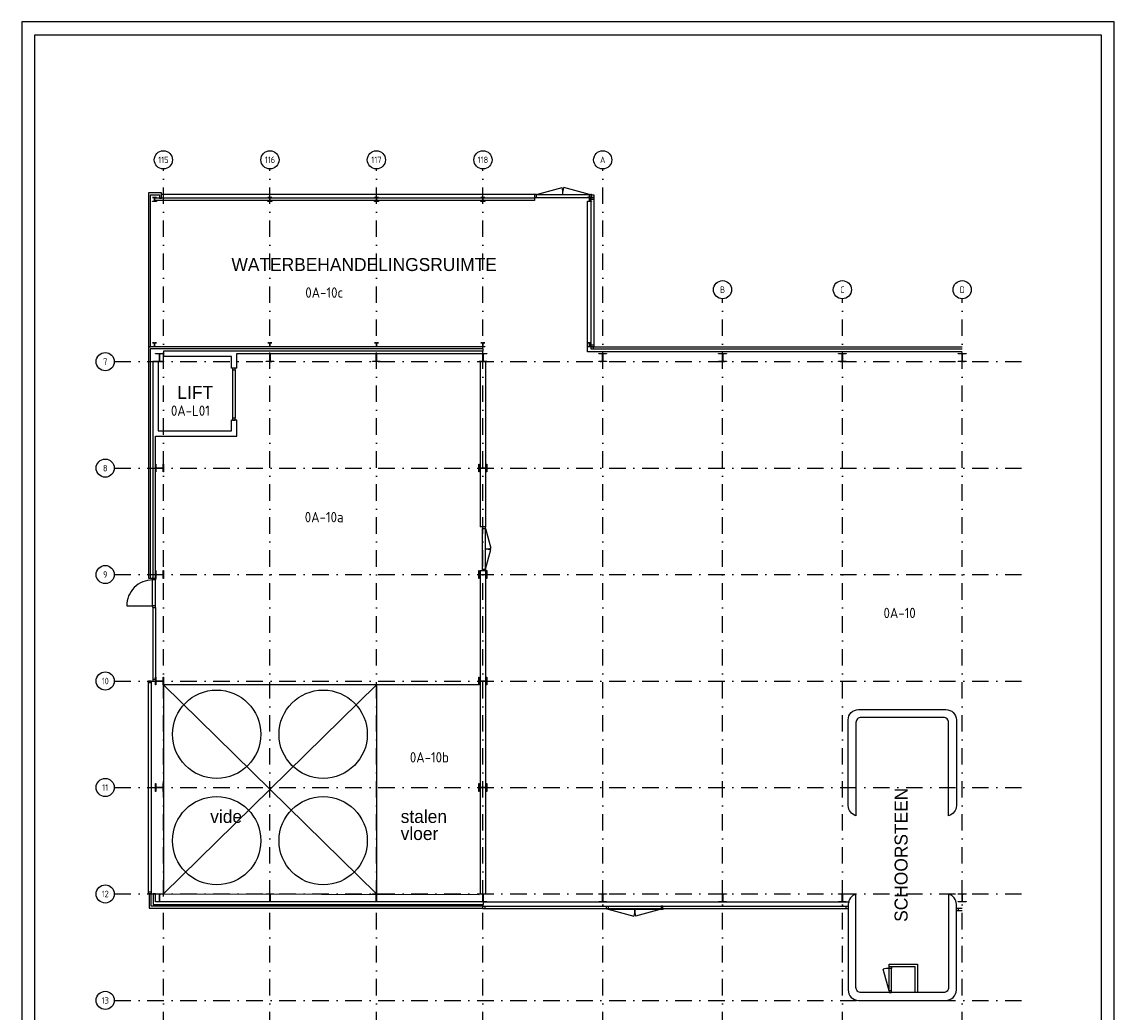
# Model space of a CAD drawing. Header units: millimetres. Extents: x 17100 to 59150, y 87937 to 147387.
# Tile 3 of 3: x 17100 to 59150, y 109246 to 147387. Entities that reach past the tile are written whole.
import ezdxf
from ezdxf.enums import TextEntityAlignment as Align

# ---------------------------------------------------------------- set-up
doc = ezdxf.new("R2010")
doc.units = ezdxf.units.MM
doc.header["$LTSCALE"] = 50
doc.linetypes.add('DASHDOT', pattern=[25.4, 12.7, -6.35, 0, -6.35])
doc.layers.get('0').update_dxf_attribs({"linetype": 'CONTINUOUS'})
for name, color, linetype in [('AL22----', 2, 'CONTINUOUS'), ('AL28----', 3, 'CONTINUOUS'), ('AL31----', 5, 'CONTINUOUS'), ('AL32----', 4, 'CONTINUOUS'), ('AL55----', 1, 'CONTINUOUS'), ('BL$7----', 1, 'CONTINUOUS'), ('BL$7----_TEKST', 4, 'CONTINUOUS'), ('BL$8----_TEKST', 3, 'CONTINUOUS'), ('KADER-TV-ATT-ALGEMEEN', 7, 'CONTINUOUS')]:
    doc.layers.add(name, color=color, linetype=linetype)
doc.styles.add('2', font='BUROTEXT', dxfattribs={"height": 500})
doc.styles.add('B-01', font='BUROTEXT', dxfattribs={"height": 500})
doc.styles.add('BURO-025', font='isocp.shx', dxfattribs={"height": 125})
doc.styles.add('BURO-035', font='isocp.shx', dxfattribs={"height": 175})
doc.styles.add('BURO-050', font='isocp.shx', dxfattribs={"height": 250})

# ---------------------------------------------------------------- blocks, each defined once
blk = doc.blocks.new('HE310A')
blk.add_lwpolyline([(-150, 139.5), (-150, 155), (150, 155), (150, 139.5), (31.5, 139.5, 0.4142136), (4.5, 112.5), (4.5, -112.5, 0.4142136), (31.5, -139.5), (150, -139.5), (150, -155), (-150, -155), (-150, -139.5), (-31.5, -139.5, 0.4142136), (-4.5, -112.5), (-4.5, 112.5, 0.4142136), (-31.5, 139.5)], format="xyb", close=True)
blk = doc.blocks.new('H30OPB')
blk.add_point((0, 0))
at = {"style": '2', "flags": 1}
blk.add_attdef('OPBOUW', (0, 0), '', height=1, dxfattribs=at)
blk = doc.blocks.new('H3131000')
at = {"layer": 'AL31----'}
for p, q in [((67, 114), (1067, 114)), ((67, 0), (1067, 0))]:
    blk.add_line(p, q, dxfattribs=at)
blk.add_lwpolyline([(1067, 114, 0.414214), (67, 1114), (67, 114)], format="xyb", dxfattribs=at)
for points in [[(0, 0), (67, 0), (67, 114), (0, 114)], [(1134, 0), (1067, 0), (1067, 114), (1134, 114)]]:
    blk.add_lwpolyline(points, close=True, dxfattribs=at)
at = {"layer": 'AL31----', "xscale": 200, "yscale": 200, "zscale": 200}
blk.add_blockref('H30OPB', (1134, 114), dxfattribs=at)
blk = doc.blocks.new('H30DEURE')
blk.add_line((0, 0), (0.966, 0.259))
blk.add_arc((0, 0), 1, 0, 15)
blk = doc.blocks.new('H323170')
at = {"layer": 'AL32----'}
for p, q in [((67, 114), (1633, 114)), ((67, 0), (1633, 0))]:
    blk.add_line(p, q, dxfattribs=at)
for points in [[(0, 0), (67, 0), (67, 114), (0, 114)], [(1700, 0), (1633, 0), (1633, 114), (1700, 114)]]:
    blk.add_lwpolyline(points, close=True, dxfattribs=at)
for name, p, xscale, yscale, zscale in [('H30DEURE', (67, 114), 783, 783, 783), ('H30DEURE', (1633, 114), -783, 783, 783), ('H30OPB', (1700, 114), 200, 200, 200)]:
    blk.add_blockref(name, p, dxfattribs=dict(at, xscale=xscale, yscale=yscale, zscale=zscale))
blk = doc.blocks.new('H3132051')
at = {"layer": 'AL31----'}
for p, q in [((67, 114), (2113, 114)), ((67, 0), (2113, 0))]:
    blk.add_line(p, q, dxfattribs=at)
for points in [[(0, 0), (67, 0), (67, 114), (0, 114)], [(2180, 0), (2113, 0), (2113, 114), (2180, 114)]]:
    blk.add_lwpolyline(points, close=True, dxfattribs=at)
for name, p, xscale, yscale, zscale in [('H30DEURE', (67, 114), 1023, 1023, 1023), ('H30DEURE', (2113, 114), -1023, 1023, 1023), ('H30OPB', (2180, 114), 200, 200, 200)]:
    blk.add_blockref(name, p, dxfattribs=dict(at, xscale=xscale, yscale=yscale, zscale=zscale))
blk = doc.blocks.new('DEUR1000')
at = {"layer": 'AL32----'}
for p, q in [((67, 100), (933, 100)), ((67, 0), (933, 0))]:
    blk.add_line(p, q, dxfattribs=at)
for points in [[(0, 0), (67, 0), (67, 100), (0, 100)], [(1000, 0), (933, 0), (933, 100), (1000, 100)]]:
    blk.add_lwpolyline(points, close=True, dxfattribs=at)
at = {"layer": 'AL32----', "xscale": 866, "yscale": 866, "zscale": 866}
blk.add_blockref('H30DEURE', (67, 100), dxfattribs=at)
blk = doc.blocks.new('Ruimtenr')
at = {"style": 'BURO-035'}
blk.add_attdef('LOKATIENUMMER', text='', height=1, dxfattribs=at).set_placement((0, 0), align=Align.MIDDLE_CENTER)
at = {"color": 2, "style": 'BURO-025', "flags": 1}
blk.add_attdef('GEB-LOK-NUMMER', text='', height=0.75, dxfattribs=at).set_placement((0, -0.25), align=Align.MIDDLE_CENTER)

msp = doc.modelspace()

# ---------------------------------------------------------------- linework, layer by layer
at = {"layer": 'AL22----'}
for p, q in [((26648, 140600), (22213, 140600)), ((22213, 140500), (22213, 140600)), ((26648, 140500), (22213, 140500)), ((26648, 140500), (26648, 140600)), ((30748, 140600), (26652, 140600)), ((26652, 140500), (26652, 140600)), ((30748, 140500), (26652, 140500)), ((30748, 140500), (30748, 140600)), ((30748, 140500), (30748, 140600)), ((34848, 140600), (30752, 140600)), ((30752, 140500), (30752, 140600)), ((34848, 140500), (30752, 140500)), ((34848, 140500), (34848, 140600)), ((36840, 140600), (34852, 140600)), ((36840, 140500), (34852, 140500)), ((36840, 140600), (36840, 140500)), ((34850, 134710), (22550, 134710)), ((22550, 134710), (22550, 134500)), ((25375, 134610), (34850, 134610)), ((25375, 134050), (25375, 134610)), ((34850, 134610), (34850, 134710)), ((22350, 134300), (22140, 134300)), ((22140, 134300), (22140, 125960)), ((22350, 134300), (22350, 131635)), ((25165, 134500), (22550, 134500)), ((25165, 134050), (25165, 134500)), ((25375, 134050), (25165, 134050)), ((25165, 131635), (25165, 132050)), ((25375, 132050), (25165, 132050)), ((25375, 131425), (25375, 132050)), ((22350, 131635), (25165, 131635)), ((22240, 125960), (22240, 131425)), ((22240, 131425), (25375, 131425)), ((34738, 130196), (34738, 127940)), ((34962, 130196), (34738, 130196)), ((34962, 127940), (34962, 130196)), ((34962, 127940), (34738, 127940)), ((34962, 126240), (34738, 126240)), ((34738, 126240), (34738, 126104)), ((34962, 126104), (34962, 126240)), ((34738, 126104), (34962, 126104)), ((22250, 113800), (22150, 113800)), ((22150, 113800), (22150, 113390)), ((22250, 113490), (22250, 113800)), ((22150, 113390), (34855, 113390)), ((34855, 113490), (22250, 113490)), ((50483, 111000), (50483, 111100)), ((50483, 111100), (51583, 111100)), ((51583, 111100), (51583, 110000)), ((50483, 111000), (51483, 111000)), ((51483, 111000), (51483, 110000))]:
    msp.add_line(p, q, dxfattribs=at)
at = {"layer": 'AL22----', "linetype": 'Continuous'}
for p, q in [((34850, 134800), (34850, 134710)), ((22050, 125960), (22140, 125960)), ((22140, 125960), (22240, 125960)), ((22075, 113800), (22150, 113800)), ((34850, 113325), (34855, 113390)), ((34855, 113490), (34855, 113390))]:
    msp.add_line(p, q, dxfattribs=at)
at = {"layer": 'AL22----'}
for points in [[(34962, 130204), (34962, 134295), (34738, 134295), (34738, 130204)], [(34962, 122004), (34962, 126095), (34738, 126095), (34738, 122004)], [(34962, 117904), (34962, 121995), (34738, 121995), (34738, 117904)], [(34962, 113804), (34962, 117895), (34738, 117895), (34738, 113804)]]:
    msp.add_lwpolyline(points, close=True, dxfattribs=at)
at = {"layer": 'AL28----'}
for p, q in [((36840, 140739), (22475, 140739)), ((36840, 140739), (36840, 140500)), ((34695, 121850), (22550, 121850)), ((22550, 121850), (22550, 113800)), ((30750, 121850), (22550, 113800)), ((22550, 121850), (30750, 113800)), ((30750, 121850), (30750, 113800)), ((22000, 113800), (22075, 113800)), ((22550, 113800), (34700, 113784)), ((34850, 113500), (48960, 113500))]:
    msp.add_line(p, q, dxfattribs=at)
for points in [[(22475, 140600), (22475, 140800), (21975, 140800), (21975, 134875), (22050, 134875), (22050, 140725), (22400, 140725), (22400, 140600)], [(39020, 140625), (39020, 140725), (39120, 140725), (39120, 140625)], [(22050, 134800), (34850, 134800), (34850, 134875), (21975, 134875), (21975, 125960), (22050, 125960)], [(22000, 113800), (22000, 113250), (34850, 113250), (34850, 113325), (22075, 113325), (22075, 113800)]]:
    msp.add_lwpolyline(points, close=True, dxfattribs=at)
msp.add_lwpolyline([(53300, 134675), (38880, 134675), (38880, 140475)], dxfattribs=at)
for points in [[(48912, 117200), (48912, 120500, -0.414214), (49312, 120900), (52675, 120900, -0.414214), (53075, 120500), (53075, 117200, -0.341999), (52775, 116813), (52775, 120400, 0.414214), (52575, 120600), (49412, 120600, 0.414214), (49212, 120400), (49212, 116813, -0.341999), (48912, 117200)], [(48912, 113400), (48912, 110100, 0.414214), (49312, 109700), (52675, 109700, 0.414214), (53075, 110100), (53075, 113400, 0.341999), (52775, 113787), (52775, 110200, -0.414214), (52575, 110000), (49412, 110000, -0.414214), (49212, 110200), (49212, 113787, 0.341999), (48912, 113400)]]:
    msp.add_lwpolyline(points, format="xyb", dxfattribs=at)
at = {"layer": 'AL31----'}
for p, q in [((39120, 140550), (39020, 140550)), ((39020, 134950), (39120, 134950)), ((39095, 134875), (39095, 134775)), ((22150, 122000), (22150, 124826)), ((22250, 124826), (22250, 122000)), ((21975, 122000), (22250, 122000)), ((21975, 113800), (21975, 122000)), ((22075, 122000), (21975, 122000)), ((22075, 122000), (22075, 113800)), ((22150, 122075), (22250, 122075)), ((22150, 122000), (22250, 122000)), ((22075, 121925), (21975, 121925)), ((21975, 113875), (22075, 113875)), ((21975, 113800), (22075, 113800)), ((34925, 113325), (34925, 113225)), ((48838, 113225), (48838, 113325)), ((53150, 113250), (53150, 113150))]:
    msp.add_line(p, q, dxfattribs=at)
for points in [[(39020, 140625), (39120, 140625), (39120, 134875), (39020, 134875)], [(48912, 113325), (48912, 113225), (34850, 113225), (34850, 113325)]]:
    msp.add_lwpolyline(points, close=True, dxfattribs=at)
for points in [[(53300, 134775), (39020, 134775), (39020, 134875), (53300, 134875)], [(53300, 113150), (53075, 113150), (53075, 113250), (53300, 113250)]]:
    msp.add_lwpolyline(points, dxfattribs=at)
at = {"layer": 'AL32----'}
for p, q in [((25212, 133983), (25212, 132117)), ((25312, 133983), (25312, 132117))]:
    msp.add_line(p, q, dxfattribs=at)
for points in [[(25212, 134050), (25212, 133983), (25312, 133983), (25312, 134050)], [(25212, 132117), (25212, 132050), (25312, 132050), (25312, 132117)]]:
    msp.add_lwpolyline(points, close=True, dxfattribs=at)
at = {"layer": 'AL55----'}
for centre in [(24600, 119950), (28700, 119950), (24600, 115850), (28700, 115850)]:
    msp.add_circle(centre, 1700, dxfattribs=at)
at = {"layer": 'BL$7----', "linetype": 'DASHDOT'}
for p, q in [((22550, 101000), (22550, 141722)), ((26650, 101000), (26650, 141722)), ((30750, 101000), (30750, 141722)), ((34850, 101000), (34850, 141722)), ((39462, 101000), (39462, 141722)), ((44075, 101000), (44075, 136720)), ((48688, 101000), (48688, 136720)), ((53300, 101000), (53300, 136720)), ((20660, 134300), (55800, 134300)), ((20660, 130200), (55800, 130200)), ((20660, 126100), (55800, 126100)), ((20660, 122000), (55800, 122000)), ((20660, 117900), (55800, 117900)), ((20660, 113800), (55800, 113800)), ((20660, 109700), (55800, 109700))]:
    msp.add_line(p, q, dxfattribs=at)
at = {"layer": 'BL$7----'}
for centre in [(22550, 142072), (26650, 142072), (30750, 142072), (34850, 142072), (39462, 142072), (44075, 137070), (48688, 137070), (53300, 137070), (20310, 134300), (20310, 130200), (20310, 126100), (20310, 122000), (20310, 117900), (20310, 113800), (20310, 109700)]:
    msp.add_circle(centre, 350, dxfattribs=at)
at = {"layer": 'KADER-TV-ATT-ALGEMEEN', "color": 1}
msp.add_lwpolyline([(59150, 87937), (59150, 147387), (17100, 147387), (17100, 87937)], close=True, dxfattribs=at)
at = {"layer": 'KADER-TV-ATT-ALGEMEEN', "color": 9}
msp.add_lwpolyline([(17600, 146887), (58650, 146887), (58650, 93437), (49450, 93437), (49450, 88437), (17600, 88437)], close=True, dxfattribs=at)

# ---------------------------------------------------------------- block references
msp.add_blockref('H3132051', (36840, 140625))
at = {"xscale": -1}
for name, p, rotation in [('H323170', (34838, 126240), 270), ('H3132051', (39602, 113325), 180)]:
    msp.add_blockref(name, p, dxfattribs=dict(at, rotation=rotation))
at = {"rotation": 90}
msp.add_blockref('H3131000', (22250, 124826), dxfattribs=at)
at = {"layer": 'AL28----', "xscale": 0.5, "yscale": 0.5, "zscale": 0.5}
for p in [(22211, 140550), (26650, 140550), (30750, 140550), (34850, 140550), (38950, 140550), (22211, 134952), (26650, 134952), (30750, 134952), (34850, 134952), (38950, 134952)]:
    msp.add_blockref('HE310A', p, dxfattribs=at)
at = {"layer": 'AL28----'}
for p in [(22400, 134455), (26650, 134455), (30750, 134455), (34850, 134455), (39462, 134455), (44075, 134455), (48688, 134455), (53300, 134455), (22400, 113645), (26650, 113645), (30750, 113645), (34850, 113645), (39462, 113645), (44075, 113645), (48688, 113645), (53300, 113645)]:
    msp.add_blockref('HE310A', p, dxfattribs=at)
at = {"layer": 'AL28----', "rotation": 90}
for name, p in [('HE310A', (22395, 130200)), ('HE310A', (34850, 130200)), ('HE310A', (22395, 126100)), ('HE310A', (34850, 126100)), ('HE310A', (22395, 122000)), ('HE310A', (34850, 122000)), ('HE310A', (22395, 117900)), ('HE310A', (34850, 117900)), ('DEUR1000', (50583, 110000))]:
    msp.add_blockref(name, p, dxfattribs=at)
at = {"layer": 'AL31----', "xscale": 200, "yscale": 200, "zscale": 200}
msp.add_blockref('H30OPB', (39020, 140725), dxfattribs=at)
msp.add_blockref('H30OPB', (39020, 140725), dxfattribs=at)
at = {"layer": 'BL$8----_TEKST', "linetype": 'Continuous', "xscale": 400, "yscale": 400, "zscale": 400}
for p, values in [((28739, 136962), {'LOKATIENUMMER': '0A-10c'}), ((23589, 132412), {'LOKATIENUMMER': '0A-L01'}), ((28739, 128312), {'LOKATIENUMMER': '0A-10a'}), ((50891, 124621), {'LOKATIENUMMER': '0A-10'}), ((32789, 119062), {'LOKATIENUMMER': '0A-10b'})]:
    msp.add_blockref('Ruimtenr', p, dxfattribs=at).add_auto_attribs(values)

# ---------------------------------------------------------------- texts
at = {"layer": 'BL$7----_TEKST', "style": 'BURO-050'}
for s, p in [('115', (22550, 142072)), ('116', (26650, 142072)), ('117', (30750, 142072)), ('118', (34850, 142072)), ('A', (39462, 142072)), ('B', (44075, 137070)), ('C', (48688, 137070)), ('D', (53300, 137070)), ('7', (20310, 134300)), ('8', (20310, 130200)), ('9', (20310, 126100)), ('10', (20310, 122000)), ('11', (20310, 117900)), ('12', (20310, 113800)), ('13', (20310, 109700))]:
    msp.add_text(s, height=250, dxfattribs=at).set_placement(p, align=Align.MIDDLE)
at = {"layer": 'BL$8----_TEKST', "style": 'B-01'}
for s, p in [('WATERBEHANDELINGSRUIMTE', (25170, 137790)), ('LIFT', (23087, 132866)), ('vide', (24352, 116533)), ('stalen', (31684, 116533)), ('vloer', (31684, 115876))]:
    msp.add_text(s, height=500, dxfattribs=at).set_placement(p)
msp.add_text('SCHOORSTEEN', height=500, rotation=90, dxfattribs=at).set_placement((51198, 112725))

doc.saveas('drawing.dxf')
